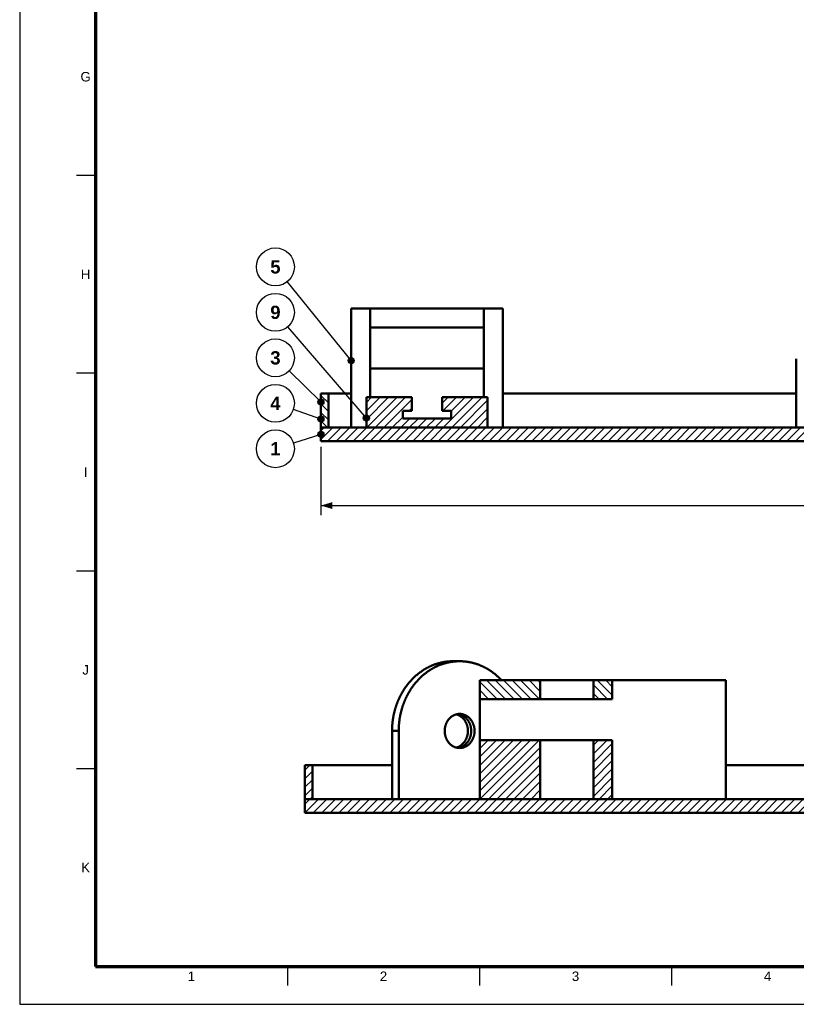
# Model space of a CAD drawing. Header units: millimetres. Extents: x 0 to 841, y 0 to 594.
# Tile 1 of 7: x 0 to 205, y 0 to 260. Entities that reach past the tile are written whole.
import ezdxf
from ezdxf.enums import TextEntityAlignment as Align

# ---------------------------------------------------------------- set-up
doc = ezdxf.new("R2010")
doc.units = ezdxf.units.MM
for name, color, linetype, lineweight in [('ACH', 7, 'CONTINUOUS', 13), ('COTA', 7, 'CONTINUOUS', 25), ('FINA', 7, 'CONTINUOUS', 25), ('MARCO', 7, 'CONTINUOUS', 70), ('TXT', 7, 'CONTINUOUS', 25), ('VIS', 7, 'CONTINUOUS', 50)]:
    doc.layers.add(name, color=color, linetype=linetype, lineweight=lineweight)
doc.styles.add('STD', font='LiberationSans-Regular.ttf')
doc.styles.add('STDB', font='LiberationSans-Bold.ttf')

msp = doc.modelspace()

# ---------------------------------------------------------------- hatches: boundary and pattern name
at = {"layer": 'ACH'}
h = msp.add_hatch(color=7, dxfattribs=at)
h.dxf.hatch_style = 1
h.paths.add_polyline_path([(88.3, 169.9), (88.07, 170.46), (87.5, 170.7), (86.93, 170.46), (86.7, 169.9), (86.93, 169.33), (87.5, 169.1), (88.07, 169.33)])
h = msp.add_hatch(dxfattribs=at)
h.set_pattern_fill('ANSI31', scale=0.5, angle=90)
h.paths.add_polyline_path([(81.5, 152.23), (79.5, 152.23), (79.5, 161.23), (81.5, 161.23)])
h = msp.add_hatch(color=7, dxfattribs=at)
h.dxf.hatch_style = 1
h.paths.add_polyline_path([(80.3, 158.98), (80.07, 159.55), (79.5, 159.78), (78.93, 159.55), (78.7, 158.98), (78.93, 158.42), (79.5, 158.18), (80.07, 158.42)])
h = msp.add_hatch(dxfattribs=at)
h.set_pattern_fill('ANSI31', scale=0.5)
h.paths.add_polyline_path([(123.5, 152.23), (91.5, 152.23), (91.5, 160.23), (103.5, 160.23), (103.5, 156.63), (101.1, 156.63), (101.1, 154.63), (113.9, 154.63), (113.9, 156.63), (111.5, 156.63), (111.5, 160.23), (123.5, 160.23)])
h = msp.add_hatch(color=7, dxfattribs=at)
h.dxf.hatch_style = 1
h.paths.add_polyline_path([(80.3, 154.48), (80.07, 155.05), (79.5, 155.28), (78.93, 155.05), (78.7, 154.48), (78.93, 153.92), (79.5, 153.68), (80.07, 153.92)])
h = msp.add_hatch(color=7, dxfattribs=at)
h.dxf.hatch_style = 1
h.paths.add_polyline_path([(92.3, 154.73), (92.07, 155.3), (91.5, 155.53), (90.93, 155.3), (90.7, 154.73), (90.93, 154.17), (91.5, 153.93), (92.07, 154.17)])
h = msp.add_hatch(color=7, dxfattribs=at)
h.dxf.hatch_style = 1
h.paths.add_polyline_path([(80.3, 150.43), (80.07, 151), (79.5, 151.23), (78.93, 151), (78.7, 150.43), (78.93, 149.87), (79.5, 149.63), (80.07, 149.87)])
h = msp.add_hatch(dxfattribs=at)
h.set_pattern_fill('ANSI31', scale=0.5)
h.paths.add_polyline_path([(323.5, 148.63), (79.5, 148.63), (79.5, 152.23), (323.5, 152.23)])
h = msp.add_hatch(dxfattribs=at)
h.set_pattern_fill('ANSI31', scale=0.5, angle=90)
h.paths.add_polyline_path([(137.42, 80.54), (121.42, 80.54), (121.42, 85.54), (137.42, 85.54)])
h = msp.add_hatch(dxfattribs=at)
h.set_pattern_fill('ANSI31', scale=0.5, angle=90)
h.paths.add_polyline_path([(156.42, 80.54), (151.42, 80.54), (151.42, 85.54), (156.42, 85.54)])
h = msp.add_hatch(dxfattribs=at)
h.set_pattern_fill('ANSI31', scale=0.5)
h.paths.add_polyline_path([(137.42, 54.14), (121.42, 54.14), (121.42, 69.74), (137.42, 69.74)])
h = msp.add_hatch(dxfattribs=at)
h.set_pattern_fill('ANSI31', scale=0.5)
h.paths.add_polyline_path([(156.42, 54.14), (151.42, 54.14), (151.42, 69.74), (156.42, 69.74)])
h = msp.add_hatch(dxfattribs=at)
h.set_pattern_fill('ANSI31', scale=0.5)
h.paths.add_polyline_path([(77.25, 54.14), (75.25, 54.14), (75.25, 63.14), (77.25, 63.14)])
h = msp.add_hatch(dxfattribs=at)
h.set_pattern_fill('ANSI31', scale=0.5)
h.paths.add_polyline_path([(587.25, 50.54), (75.25, 50.54), (75.25, 54.14), (587.25, 54.14)])

# ---------------------------------------------------------------- linework, layer by layer
at = {"layer": 'COTA'}
for p, q in [((87.5, 169.9), (70.64, 190.75)), ((91.5, 154.73), (70.76, 178.84)), ((79.5, 158.98), (71.09, 167.15)), ((79.5, 154.48), (72.23, 157)), ((79.5, 150.43), (72.27, 148.14)), ((79.5, 147.13), (79.5, 129.13)), ((79.5, 131.63), (591.5, 131.63))]:
    msp.add_line(p, q, dxfattribs=at)
for centre in [(87.5, 169.9), (79.5, 158.98), (79.5, 154.48), (91.5, 154.73), (79.5, 150.43)]:
    msp.add_circle(centre, 0.8, dxfattribs=at)
msp.add_solid([(79.5, 131.63), (82.5, 130.73), (82.5, 132.53)], dxfattribs=at)
at = {"layer": 'FINA'}
for p, q in [((20, 218.73), (15, 218.73)), ((20, 166.55), (15, 166.55)), ((20, 114.36), (15, 114.36)), ((20, 62.18), (15, 62.18)), ((70.69, 10), (70.69, 5)), ((121.38, 10), (121.38, 5)), ((172.06, 10), (172.06, 5))]:
    msp.add_line(p, q, dxfattribs=at)
msp.add_lwpolyline([(0, 0), (841, 0), (841, 594), (0, 594)], close=True, dxfattribs=at)
for centre in [(67.5, 194.63), (67.5, 182.63), (67.5, 170.63), (67.5, 158.63), (67.5, 146.63)]:
    msp.add_circle(centre, 5, dxfattribs=at)
at = {"layer": 'MARCO'}
msp.add_lwpolyline([(20, 10), (831, 10), (831, 584), (20, 584)], close=True, dxfattribs=at)
at = {"layer": 'VIS'}
for points in [[(87.5, 152.23), (87.5, 183.63)], [(87.5, 183.63), (92.5, 183.63)], [(92.5, 160.23), (92.5, 183.63)], [(92.5, 183.63), (122.5, 183.63)], [(122.5, 160.23), (122.5, 183.63)], [(122.5, 183.63), (127.5, 183.63)], [(127.5, 152.23), (127.5, 183.63)], [(92.5, 178.63), (122.5, 178.63)], [(204.99, 170.23), (204.99, 170.35)], [(204.99, 152.23), (204.99, 170.23)], [(92.5, 167.83), (122.5, 167.83)], [(79.5, 152.23), (79.5, 161.23)], [(81.5, 161.23), (79.5, 161.23)], [(81.5, 161.23), (87.5, 161.23)], [(81.5, 152.23), (81.5, 161.23)], [(127.5, 161.23), (204.99, 161.23)], [(91.5, 152.23), (91.5, 160.23)], [(103.5, 160.23), (91.5, 160.23)], [(103.5, 156.63), (103.5, 160.23)], [(123.5, 160.23), (111.5, 160.23)], [(111.5, 156.63), (111.5, 160.23)], [(123.5, 152.23), (123.5, 160.23)], [(101.1, 154.63), (101.1, 156.63)], [(103.5, 156.63), (101.1, 156.63)], [(113.9, 156.63), (111.5, 156.63)], [(113.9, 154.63), (113.9, 156.63)], [(113.9, 154.63), (101.1, 154.63)], [(79.5, 148.63), (79.5, 152.23)], [(323.5, 152.23), (79.5, 152.23)], [(81.5, 152.23), (79.5, 152.23)], [(123.5, 152.23), (91.5, 152.23)], [(323.5, 148.63), (79.5, 148.63)], [(98.29, 72.14), (98.29, 72.27), (98.29, 72.39), (98.29, 72.51), (98.3, 72.63), (98.3, 72.75), (98.3, 72.87), (98.31, 72.99), (98.31, 73.11), (98.32, 73.23), (98.33, 73.35), (98.33, 73.47), (98.34, 73.59), (98.35, 73.71), (98.36, 73.83), (98.37, 73.95), (98.38, 74.07), (98.39, 74.19), (98.4, 74.31), (98.42, 74.43), (98.43, 74.55), (98.44, 74.67), (98.46, 74.79), (98.47, 74.91), (98.49, 75.03), (98.51, 75.15), (98.52, 75.27), (98.54, 75.39), (98.56, 75.5), (98.58, 75.62), (98.6, 75.74), (98.62, 75.86), (98.64, 75.98), (98.67, 76.1), (98.69, 76.22), (98.71, 76.33), (98.74, 76.45), (98.76, 76.57), (98.79, 76.69), (98.82, 76.81), (98.84, 76.92), (98.87, 77.04), (98.9, 77.16), (98.93, 77.27), (98.96, 77.39), (98.99, 77.51), (99.02, 77.62), (99.05, 77.74), (99.09, 77.86), (99.12, 77.97), (99.15, 78.09), (99.19, 78.2), (99.22, 78.32), (99.26, 78.43), (99.3, 78.55), (99.33, 78.66), (99.37, 78.78), (99.41, 78.89), (99.45, 79), (99.49, 79.12), (99.53, 79.23), (99.57, 79.34), (99.62, 79.46), (99.66, 79.57), (99.7, 79.68), (99.75, 79.79), (99.79, 79.91), (99.84, 80.02), (99.88, 80.13), (99.93, 80.24), (99.98, 80.35), (100.03, 80.46), (100.08, 80.57), (100.13, 80.68), (100.18, 80.79), (100.23, 80.9), (100.28, 81.01), (100.33, 81.12), (100.39, 81.22), (100.44, 81.33), (100.49, 81.44), (100.55, 81.55), (100.61, 81.65), (100.66, 81.76), (100.72, 81.87), (100.78, 81.97), (100.84, 82.08), (100.89, 82.18), (100.95, 82.29), (101.02, 82.39), (101.08, 82.49), (101.14, 82.6), (101.2, 82.7), (101.26, 82.8), (101.33, 82.9), (101.39, 83.01), (101.46, 83.11), (101.52, 83.21), (101.59, 83.31), (101.66, 83.41), (101.73, 83.51), (101.79, 83.61), (101.86, 83.71), (101.93, 83.8), (102, 83.9), (102.07, 84), (102.15, 84.1), (102.22, 84.19), (102.29, 84.29), (102.37, 84.38), (102.44, 84.48), (102.52, 84.57), (102.59, 84.67), (102.67, 84.76), (102.74, 84.85), (102.82, 84.95), (102.9, 85.04), (102.98, 85.13), (103.06, 85.22), (103.14, 85.31), (103.22, 85.4), (103.3, 85.49), (103.38, 85.58), (103.46, 85.66), (103.55, 85.75), (103.63, 85.84), (103.72, 85.92), (103.8, 86.01), (103.89, 86.09), (103.97, 86.18), (104.06, 86.26), (104.15, 86.34), (104.23, 86.43), (104.32, 86.51), (104.41, 86.59), (104.5, 86.67), (104.59, 86.75), (104.68, 86.83), (104.78, 86.91), (104.87, 86.99), (104.96, 87.06), (105.05, 87.14), (105.15, 87.21), (105.24, 87.29), (105.34, 87.36), (105.43, 87.44), (105.53, 87.51), (105.62, 87.58), (105.72, 87.65), (105.82, 87.72), (105.92, 87.79), (106.02, 87.86), (106.11, 87.93), (106.21, 88), (106.31, 88.07), (106.41, 88.13), (106.52, 88.2), (106.62, 88.26), (106.72, 88.33), (106.82, 88.39), (106.93, 88.45), (107.03, 88.51), (107.13, 88.57), (107.24, 88.63), (107.34, 88.69), (107.45, 88.75), (107.56, 88.81), (107.66, 88.86), (107.77, 88.92), (107.88, 88.98), (107.98, 89.03), (108.09, 89.08), (108.2, 89.13), (108.31, 89.19), (108.42, 89.24), (108.53, 89.29), (108.64, 89.33), (108.75, 89.38), (108.86, 89.43), (108.97, 89.48), (109.08, 89.52), (109.2, 89.56), (109.31, 89.61), (109.42, 89.65), (109.53, 89.69), (109.65, 89.73), (109.76, 89.77), (109.88, 89.81), (109.99, 89.85), (110.11, 89.88), (110.22, 89.92), (110.34, 89.95), (110.45, 89.99), (110.57, 90.02), (110.68, 90.05), (110.8, 90.08), (110.92, 90.11), (111.03, 90.14), (111.15, 90.17), (111.27, 90.2), (111.39, 90.22), (111.5, 90.25), (111.62, 90.27), (111.74, 90.3), (111.86, 90.32), (111.98, 90.34), (112.1, 90.36), (112.22, 90.38), (112.33, 90.4), (112.45, 90.41), (112.57, 90.43), (112.69, 90.44), (112.81, 90.46), (112.93, 90.47), (113.05, 90.48), (113.17, 90.49), (113.29, 90.5), (113.41, 90.51), (113.53, 90.52), (113.65, 90.53), (113.77, 90.53), (113.89, 90.54), (114.01, 90.54), (114.13, 90.54), (114.26, 90.54), (114.38, 90.54)], [(100.04, 72.14), (100.04, 72.27), (100.04, 72.39), (100.04, 72.51), (100.05, 72.63), (100.05, 72.75), (100.05, 72.87), (100.06, 72.99), (100.06, 73.11), (100.07, 73.23), (100.07, 73.35), (100.08, 73.47), (100.09, 73.59), (100.1, 73.71), (100.11, 73.83), (100.12, 73.95), (100.13, 74.07), (100.14, 74.19), (100.15, 74.31), (100.16, 74.43), (100.18, 74.55), (100.19, 74.67), (100.21, 74.79), (100.22, 74.91), (100.24, 75.03), (100.26, 75.15), (100.27, 75.27), (100.29, 75.39), (100.31, 75.5), (100.33, 75.62), (100.35, 75.74), (100.37, 75.86), (100.39, 75.98), (100.42, 76.1), (100.44, 76.22), (100.46, 76.33), (100.49, 76.45), (100.51, 76.57), (100.54, 76.69), (100.56, 76.81), (100.59, 76.92), (100.62, 77.04), (100.65, 77.16), (100.68, 77.27), (100.71, 77.39), (100.74, 77.51), (100.77, 77.62), (100.8, 77.74), (100.83, 77.86), (100.87, 77.97), (100.9, 78.09), (100.94, 78.2), (100.97, 78.32), (101.01, 78.43), (101.04, 78.55), (101.08, 78.66), (101.12, 78.78), (101.16, 78.89), (101.2, 79), (101.24, 79.12), (101.28, 79.23), (101.32, 79.34), (101.36, 79.46), (101.41, 79.57), (101.45, 79.68), (101.5, 79.79), (101.54, 79.91), (101.59, 80.02), (101.63, 80.13), (101.68, 80.24), (101.73, 80.35), (101.78, 80.46), (101.82, 80.57), (101.87, 80.68), (101.93, 80.79), (101.98, 80.9), (102.03, 81.01), (102.08, 81.12), (102.13, 81.22), (102.19, 81.33), (102.24, 81.44), (102.3, 81.55), (102.35, 81.65), (102.41, 81.76), (102.47, 81.87), (102.53, 81.97), (102.58, 82.08), (102.64, 82.18), (102.7, 82.29), (102.76, 82.39), (102.82, 82.49), (102.89, 82.6), (102.95, 82.7), (103.01, 82.8), (103.08, 82.9), (103.14, 83.01), (103.21, 83.11), (103.27, 83.21), (103.34, 83.31), (103.41, 83.41), (103.47, 83.51), (103.54, 83.61), (103.61, 83.71), (103.68, 83.8), (103.75, 83.9), (103.82, 84), (103.89, 84.1), (103.97, 84.19), (104.04, 84.29), (104.11, 84.38), (104.19, 84.48), (104.26, 84.57), (104.34, 84.67), (104.42, 84.76), (104.49, 84.85), (104.57, 84.95), (104.65, 85.04), (104.73, 85.13), (104.81, 85.22), (104.89, 85.31), (104.97, 85.4), (105.05, 85.49), (105.13, 85.58), (105.21, 85.66), (105.3, 85.75), (105.38, 85.84), (105.46, 85.92), (105.55, 86.01), (105.63, 86.09), (105.72, 86.18), (105.81, 86.26), (105.9, 86.34), (105.98, 86.43), (106.07, 86.51), (106.16, 86.59), (106.25, 86.67), (106.34, 86.75), (106.43, 86.83), (106.52, 86.91), (106.62, 86.99), (106.71, 87.06), (106.8, 87.14), (106.9, 87.21), (106.99, 87.29), (107.08, 87.36), (107.18, 87.44), (107.28, 87.51), (107.37, 87.58), (107.47, 87.65), (107.57, 87.72), (107.66, 87.79), (107.76, 87.86), (107.86, 87.93), (107.96, 88), (108.06, 88.07), (108.16, 88.13), (108.26, 88.2), (108.37, 88.26), (108.47, 88.33), (108.57, 88.39), (108.67, 88.45), (108.78, 88.51), (108.88, 88.57), (108.99, 88.63), (109.09, 88.69), (109.2, 88.75), (109.3, 88.81), (109.41, 88.86), (109.52, 88.92), (109.62, 88.98), (109.73, 89.03), (109.84, 89.08), (109.95, 89.13), (110.06, 89.19), (110.17, 89.24), (110.28, 89.29), (110.39, 89.33), (110.5, 89.38), (110.61, 89.43), (110.72, 89.48), (110.83, 89.52), (110.94, 89.56), (111.06, 89.61), (111.17, 89.65), (111.28, 89.69), (111.4, 89.73), (111.51, 89.77), (111.62, 89.81), (111.74, 89.85), (111.85, 89.88), (111.97, 89.92), (112.08, 89.95), (112.2, 89.99), (112.32, 90.02), (112.43, 90.05), (112.55, 90.08), (112.66, 90.11), (112.78, 90.14), (112.9, 90.17), (113.02, 90.2), (113.13, 90.22), (113.25, 90.25), (113.37, 90.27), (113.49, 90.3), (113.61, 90.32), (113.73, 90.34), (113.84, 90.36), (113.96, 90.38), (114.08, 90.4), (114.2, 90.41), (114.32, 90.43), (114.44, 90.44), (114.56, 90.46), (114.68, 90.47), (114.8, 90.48), (114.92, 90.49), (115.04, 90.5), (115.16, 90.51), (115.28, 90.52), (115.4, 90.53), (115.52, 90.53), (115.64, 90.54), (115.76, 90.54), (115.88, 90.54), (116, 90.54), (116.12, 90.54)], [(114.38, 90.54), (116.12, 90.54)], [(116.12, 90.54), (116.25, 90.54), (116.37, 90.54), (116.49, 90.54), (116.61, 90.54), (116.73, 90.53), (116.85, 90.53), (116.97, 90.52), (117.09, 90.51), (117.21, 90.5), (117.33, 90.49), (117.45, 90.48), (117.57, 90.47), (117.69, 90.46), (117.81, 90.44), (117.93, 90.43), (118.05, 90.41), (118.17, 90.39), (118.29, 90.38), (118.41, 90.36), (118.53, 90.34), (118.65, 90.32), (118.77, 90.29), (118.89, 90.27), (119.01, 90.25), (119.12, 90.22), (119.24, 90.2), (119.36, 90.17), (119.48, 90.14), (119.59, 90.11), (119.71, 90.08), (119.83, 90.05), (119.95, 90.02), (120.06, 89.98), (120.18, 89.95), (120.29, 89.92), (120.41, 89.88), (120.52, 89.84), (120.64, 89.8), (120.75, 89.77), (120.87, 89.73), (120.98, 89.69), (121.1, 89.64), (121.21, 89.6), (121.32, 89.56), (121.43, 89.51), (121.55, 89.47), (121.66, 89.42), (121.77, 89.37), (121.88, 89.33), (121.99, 89.28), (122.1, 89.23), (122.21, 89.18), (122.32, 89.12), (122.43, 89.07), (122.54, 89.02), (122.64, 88.96), (122.75, 88.91), (122.86, 88.85), (122.97, 88.8), (123.07, 88.74), (123.18, 88.68), (123.28, 88.62), (123.39, 88.56), (123.49, 88.5), (123.6, 88.44), (123.7, 88.38), (123.8, 88.31), (123.91, 88.25), (124.01, 88.18), (124.11, 88.12), (124.21, 88.05), (124.31, 87.98), (124.41, 87.91), (124.51, 87.85), (124.61, 87.78), (124.71, 87.71), (124.8, 87.63), (124.9, 87.56), (125, 87.49), (125.09, 87.42), (125.19, 87.34), (125.29, 87.27), (125.38, 87.19), (125.47, 87.12), (125.57, 87.04), (125.66, 86.96), (125.75, 86.88), (125.84, 86.81), (125.93, 86.73), (126.03, 86.65), (126.12, 86.56), (126.2, 86.48), (126.29, 86.4), (126.38, 86.32), (126.47, 86.23), (126.56, 86.15), (126.64, 86.07), (126.73, 85.98), (126.81, 85.89), (126.9, 85.81), (126.98, 85.72), (127.06, 85.63), (127.15, 85.54)], [(121.42, 85.54), (121.42, 80.54)], [(121.42, 85.54), (137.42, 85.54)], [(137.42, 85.54), (137.55, 85.54), (137.67, 85.54), (137.79, 85.54), (137.91, 85.54), (138.03, 85.54), (138.15, 85.54), (138.27, 85.54), (138.39, 85.54), (138.51, 85.54), (138.63, 85.54), (138.75, 85.54), (138.87, 85.54), (138.99, 85.54), (139.11, 85.54), (139.23, 85.54), (139.36, 85.54), (139.48, 85.54), (139.6, 85.54), (139.72, 85.54), (139.84, 85.54), (139.96, 85.54), (140.08, 85.54), (140.2, 85.54), (140.32, 85.54), (140.44, 85.54), (140.56, 85.54), (140.68, 85.54), (140.8, 85.54), (140.92, 85.54), (141.05, 85.54), (141.17, 85.54), (141.29, 85.54), (141.41, 85.54), (141.53, 85.54), (141.65, 85.54), (141.77, 85.54), (141.89, 85.54), (142.01, 85.54), (142.13, 85.54), (142.25, 85.54), (142.37, 85.54), (142.49, 85.54), (142.61, 85.54), (142.73, 85.54), (142.86, 85.54), (142.98, 85.54), (143.1, 85.54), (143.22, 85.54), (143.34, 85.54), (143.46, 85.54), (143.58, 85.54), (143.7, 85.54), (143.82, 85.54), (143.94, 85.54), (144.06, 85.54), (144.18, 85.54), (144.3, 85.54), (144.42, 85.54), (144.55, 85.54), (144.67, 85.54), (144.79, 85.54), (144.91, 85.54), (145.03, 85.54), (145.15, 85.54), (145.27, 85.54), (145.39, 85.54), (145.51, 85.54), (145.63, 85.54), (145.75, 85.54), (145.87, 85.54), (145.99, 85.54), (146.11, 85.54), (146.23, 85.54), (146.36, 85.54), (146.48, 85.54), (146.6, 85.54), (146.72, 85.54), (146.84, 85.54), (146.96, 85.54), (147.08, 85.54), (147.2, 85.54), (147.32, 85.54), (147.44, 85.54), (147.56, 85.54), (147.68, 85.54), (147.8, 85.54), (147.92, 85.54), (148.05, 85.54), (148.17, 85.54), (148.29, 85.54), (148.41, 85.54), (148.53, 85.54), (148.65, 85.54), (148.77, 85.54), (148.89, 85.54), (149.01, 85.54), (149.13, 85.54), (149.25, 85.54), (149.37, 85.54), (149.49, 85.54), (149.61, 85.54), (149.73, 85.54), (149.86, 85.54), (149.98, 85.54), (150.1, 85.54), (150.22, 85.54), (150.34, 85.54), (150.46, 85.54), (150.58, 85.54), (150.7, 85.54), (150.82, 85.54), (150.94, 85.54), (151.06, 85.54), (151.18, 85.54), (151.3, 85.54), (151.42, 85.54)], [(137.42, 85.54), (137.42, 80.54)], [(151.42, 85.54), (156.42, 85.54)], [(151.42, 80.54), (151.42, 85.54)], [(156.42, 85.54), (186.42, 85.54)], [(156.42, 85.54), (156.42, 80.54)], [(186.42, 54.14), (186.42, 85.54)], [(121.42, 69.74), (121.42, 80.54)], [(121.42, 80.54), (137.42, 80.54)], [(137.42, 80.54), (137.55, 80.54), (137.67, 80.54), (137.79, 80.54), (137.91, 80.54), (138.03, 80.54), (138.15, 80.54), (138.27, 80.54), (138.39, 80.54), (138.51, 80.54), (138.63, 80.54), (138.75, 80.54), (138.87, 80.54), (138.99, 80.54), (139.11, 80.54), (139.23, 80.54), (139.36, 80.54), (139.48, 80.54), (139.6, 80.54), (139.72, 80.54), (139.84, 80.54), (139.96, 80.54), (140.08, 80.54), (140.2, 80.54), (140.32, 80.54), (140.44, 80.54), (140.56, 80.54), (140.68, 80.54), (140.8, 80.54), (140.92, 80.54), (141.05, 80.54), (141.17, 80.54), (141.29, 80.54), (141.41, 80.54), (141.53, 80.54), (141.65, 80.54), (141.77, 80.54), (141.89, 80.54), (142.01, 80.54), (142.13, 80.54), (142.25, 80.54), (142.37, 80.54), (142.49, 80.54), (142.61, 80.54), (142.73, 80.54), (142.86, 80.54), (142.98, 80.54), (143.1, 80.54), (143.22, 80.54), (143.34, 80.54), (143.46, 80.54), (143.58, 80.54), (143.7, 80.54), (143.82, 80.54), (143.94, 80.54), (144.06, 80.54), (144.18, 80.54), (144.3, 80.54), (144.42, 80.54), (144.55, 80.54), (144.67, 80.54), (144.79, 80.54), (144.91, 80.54), (145.03, 80.54), (145.15, 80.54), (145.27, 80.54), (145.39, 80.54), (145.51, 80.54), (145.63, 80.54), (145.75, 80.54), (145.87, 80.54), (145.99, 80.54), (146.11, 80.54), (146.23, 80.54), (146.36, 80.54), (146.48, 80.54), (146.6, 80.54), (146.72, 80.54), (146.84, 80.54), (146.96, 80.54), (147.08, 80.54), (147.2, 80.54), (147.32, 80.54), (147.44, 80.54), (147.56, 80.54), (147.68, 80.54), (147.8, 80.54), (147.92, 80.54), (148.05, 80.54), (148.17, 80.54), (148.29, 80.54), (148.41, 80.54), (148.53, 80.54), (148.65, 80.54), (148.77, 80.54), (148.89, 80.54), (149.01, 80.54), (149.13, 80.54), (149.25, 80.54), (149.37, 80.54), (149.49, 80.54), (149.61, 80.54), (149.73, 80.54), (149.86, 80.54), (149.98, 80.54), (150.1, 80.54), (150.22, 80.54), (150.34, 80.54), (150.46, 80.54), (150.58, 80.54), (150.7, 80.54), (150.82, 80.54), (150.94, 80.54), (151.06, 80.54), (151.18, 80.54), (151.3, 80.54), (151.42, 80.54)], [(151.42, 80.54), (156.42, 80.54)], [(112.19, 72.14), (112.19, 72.27), (112.2, 72.39), (112.2, 72.51), (112.21, 72.63), (112.23, 72.75), (112.24, 72.87), (112.26, 72.98), (112.28, 73.1), (112.3, 73.22), (112.33, 73.34), (112.36, 73.46), (112.39, 73.57), (112.43, 73.69), (112.47, 73.8), (112.51, 73.92), (112.55, 74.03), (112.6, 74.14), (112.65, 74.25), (112.7, 74.36), (112.75, 74.47), (112.81, 74.57), (112.87, 74.68), (112.93, 74.78), (113, 74.88), (113.07, 74.98), (113.14, 75.08), (113.21, 75.17), (113.29, 75.26), (113.37, 75.36), (113.45, 75.44), (113.53, 75.53), (113.62, 75.62), (113.71, 75.7), (113.8, 75.78), (113.89, 75.85), (113.99, 75.92), (114.09, 76), (114.19, 76.06), (114.29, 76.13), (114.39, 76.19), (114.5, 76.24), (114.61, 76.3), (114.72, 76.35), (114.83, 76.39), (114.94, 76.44), (115.06, 76.48), (115.17, 76.51), (115.29, 76.54), (115.41, 76.57), (115.52, 76.59), (115.64, 76.61), (115.76, 76.63), (115.88, 76.64), (116, 76.64), (116.12, 76.64)], [(115.25, 67.76), (115.37, 67.79), (115.48, 67.83), (115.6, 67.87), (115.71, 67.91), (115.82, 67.96), (115.93, 68.01), (116.04, 68.07), (116.14, 68.12), (116.25, 68.19), (116.35, 68.25), (116.45, 68.32), (116.55, 68.39), (116.64, 68.47), (116.73, 68.54), (116.82, 68.62), (116.91, 68.71), (117, 68.79), (117.08, 68.88), (117.16, 68.97), (117.24, 69.06), (117.32, 69.16), (117.39, 69.25), (117.46, 69.35), (117.53, 69.45), (117.59, 69.55), (117.65, 69.66), (117.71, 69.76), (117.77, 69.87), (117.82, 69.98), (117.87, 70.09), (117.92, 70.2), (117.97, 70.31), (118.01, 70.42), (118.05, 70.54), (118.09, 70.65), (118.12, 70.77), (118.15, 70.89), (118.18, 71), (118.21, 71.12), (118.23, 71.24), (118.25, 71.36), (118.27, 71.48), (118.28, 71.6), (118.29, 71.72), (118.3, 71.84), (118.31, 71.96), (118.31, 72.08), (118.31, 72.21), (118.31, 72.33), (118.3, 72.45), (118.29, 72.57), (118.28, 72.69), (118.27, 72.81), (118.25, 72.93), (118.23, 73.05), (118.21, 73.17), (118.18, 73.28), (118.15, 73.4), (118.12, 73.52), (118.09, 73.64), (118.05, 73.75), (118.01, 73.86), (117.97, 73.98), (117.92, 74.09), (117.87, 74.2), (117.82, 74.31), (117.77, 74.42), (117.71, 74.53), (117.65, 74.63), (117.59, 74.74), (117.53, 74.84), (117.46, 74.94), (117.39, 75.04), (117.32, 75.13), (117.24, 75.23), (117.16, 75.32), (117.08, 75.41), (117, 75.5), (116.91, 75.58), (116.82, 75.67), (116.73, 75.75), (116.64, 75.82), (116.55, 75.9), (116.45, 75.97), (116.35, 76.04), (116.25, 76.1), (116.14, 76.17), (116.04, 76.22), (115.93, 76.28), (115.82, 76.33), (115.71, 76.38), (115.6, 76.42), (115.48, 76.46), (115.37, 76.5), (115.25, 76.53)], [(115.69, 76.62), (115.81, 76.6), (115.92, 76.58), (116.04, 76.55), (116.16, 76.52), (116.27, 76.49), (116.39, 76.45), (116.5, 76.41), (116.61, 76.37), (116.72, 76.32), (116.83, 76.27), (116.94, 76.21), (117.04, 76.15), (117.15, 76.09), (117.25, 76.02), (117.34, 75.95), (117.44, 75.88), (117.54, 75.81), (117.63, 75.73), (117.72, 75.65), (117.8, 75.57), (117.89, 75.48), (117.97, 75.39), (118.05, 75.3), (118.13, 75.21), (118.2, 75.12), (118.28, 75.02), (118.34, 74.92), (118.41, 74.82), (118.48, 74.72), (118.54, 74.62), (118.59, 74.51), (118.65, 74.41), (118.7, 74.3), (118.75, 74.19), (118.8, 74.08), (118.85, 73.97), (118.89, 73.85), (118.93, 73.74), (118.96, 73.63), (119, 73.51), (119.03, 73.39), (119.06, 73.28), (119.08, 73.16), (119.1, 73.04), (119.12, 72.92), (119.14, 72.8), (119.16, 72.68), (119.17, 72.57), (119.17, 72.45), (119.18, 72.32), (119.18, 72.2), (119.18, 72.08), (119.18, 71.96), (119.17, 71.84), (119.17, 71.72), (119.16, 71.6), (119.14, 71.49), (119.12, 71.37), (119.1, 71.25), (119.08, 71.13), (119.06, 71.01), (119.03, 70.89), (119, 70.78), (118.96, 70.66), (118.93, 70.55), (118.89, 70.43), (118.85, 70.32), (118.8, 70.21), (118.75, 70.1), (118.7, 69.99), (118.65, 69.88), (118.59, 69.78), (118.54, 69.67), (118.48, 69.57), (118.41, 69.47), (118.34, 69.37), (118.28, 69.27), (118.2, 69.17), (118.13, 69.08), (118.05, 68.99), (117.97, 68.9), (117.89, 68.81), (117.8, 68.72), (117.72, 68.64), (117.63, 68.56), (117.54, 68.48), (117.44, 68.41), (117.34, 68.34), (117.25, 68.27), (117.15, 68.2), (117.04, 68.14), (116.94, 68.08), (116.83, 68.02), (116.72, 67.97), (116.61, 67.92), (116.5, 67.88), (116.39, 67.84), (116.27, 67.8), (116.16, 67.77), (116.04, 67.74), (115.92, 67.71), (115.81, 67.69), (115.69, 67.67)], [(116.12, 76.64), (116.24, 76.64), (116.37, 76.64), (116.49, 76.63), (116.6, 76.61), (116.72, 76.59), (116.84, 76.57), (116.96, 76.54), (117.08, 76.51), (117.19, 76.48), (117.31, 76.44), (117.42, 76.39), (117.53, 76.35), (117.64, 76.3), (117.75, 76.24), (117.85, 76.19), (117.96, 76.13), (118.06, 76.06), (118.16, 76), (118.26, 75.92), (118.35, 75.85), (118.45, 75.78), (118.54, 75.7), (118.63, 75.62), (118.71, 75.53), (118.8, 75.44), (118.88, 75.36), (118.96, 75.26), (119.03, 75.17), (119.11, 75.08), (119.18, 74.98), (119.25, 74.88), (119.31, 74.78), (119.38, 74.68), (119.44, 74.57), (119.49, 74.47), (119.55, 74.36), (119.6, 74.25), (119.65, 74.14), (119.7, 74.03), (119.74, 73.92), (119.78, 73.8), (119.82, 73.69), (119.85, 73.57), (119.89, 73.46), (119.92, 73.34), (119.94, 73.22), (119.97, 73.1), (119.99, 72.98), (120.01, 72.87), (120.02, 72.75), (120.04, 72.63), (120.05, 72.51), (120.05, 72.39), (120.06, 72.27), (120.06, 72.14), (120.06, 72.02), (120.05, 71.9), (120.05, 71.78), (120.04, 71.66), (120.02, 71.54), (120.01, 71.42), (119.99, 71.3), (119.97, 71.19), (119.94, 71.07), (119.92, 70.95), (119.89, 70.83), (119.85, 70.72), (119.82, 70.6), (119.78, 70.49), (119.74, 70.37), (119.7, 70.26), (119.65, 70.15), (119.6, 70.04), (119.55, 69.93), (119.49, 69.82), (119.44, 69.72), (119.38, 69.61), (119.31, 69.51), (119.25, 69.41), (119.18, 69.31), (119.11, 69.21), (119.03, 69.12), (118.96, 69.02), (118.88, 68.93), (118.8, 68.84), (118.71, 68.76), (118.63, 68.67), (118.54, 68.59), (118.45, 68.51), (118.35, 68.44), (118.26, 68.36), (118.16, 68.29), (118.06, 68.23), (117.96, 68.16), (117.85, 68.1), (117.75, 68.05), (117.64, 67.99), (117.53, 67.94), (117.42, 67.9), (117.31, 67.85), (117.19, 67.81), (117.08, 67.78), (116.96, 67.75), (116.84, 67.72), (116.72, 67.7), (116.6, 67.68), (116.49, 67.66), (116.37, 67.65), (116.24, 67.65), (116.12, 67.64)], [(98.29, 54.14), (98.29, 72.14)], [(100.04, 72.14), (98.29, 72.14)], [(100.04, 54.14), (100.04, 72.14)], [(116.12, 67.64), (116, 67.65), (115.88, 67.65), (115.76, 67.66), (115.64, 67.68), (115.52, 67.7), (115.41, 67.72), (115.29, 67.75), (115.17, 67.78), (115.06, 67.81), (114.94, 67.85), (114.83, 67.9), (114.72, 67.94), (114.61, 67.99), (114.5, 68.05), (114.39, 68.1), (114.29, 68.16), (114.19, 68.23), (114.09, 68.29), (113.99, 68.36), (113.89, 68.44), (113.8, 68.51), (113.71, 68.59), (113.62, 68.67), (113.53, 68.76), (113.45, 68.84), (113.37, 68.93), (113.29, 69.02), (113.21, 69.12), (113.14, 69.21), (113.07, 69.31), (113, 69.41), (112.93, 69.51), (112.87, 69.61), (112.81, 69.72), (112.75, 69.82), (112.7, 69.93), (112.65, 70.04), (112.6, 70.15), (112.55, 70.26), (112.51, 70.37), (112.47, 70.49), (112.43, 70.6), (112.39, 70.72), (112.36, 70.83), (112.33, 70.95), (112.3, 71.07), (112.28, 71.19), (112.26, 71.3), (112.24, 71.42), (112.23, 71.54), (112.21, 71.66), (112.2, 71.78), (112.2, 71.9), (112.19, 72.02), (112.19, 72.14)], [(121.42, 69.74), (121.42, 54.14)], [(121.42, 69.74), (137.42, 69.74)], [(137.42, 69.74), (137.55, 69.74), (137.67, 69.74), (137.79, 69.74), (137.91, 69.74), (138.03, 69.74), (138.15, 69.74), (138.27, 69.74), (138.39, 69.74), (138.51, 69.74), (138.63, 69.74), (138.75, 69.74), (138.87, 69.74), (138.99, 69.74), (139.11, 69.74), (139.23, 69.74), (139.36, 69.74), (139.48, 69.74), (139.6, 69.74), (139.72, 69.74), (139.84, 69.74), (139.96, 69.74), (140.08, 69.74), (140.2, 69.74), (140.32, 69.74), (140.44, 69.74), (140.56, 69.74), (140.68, 69.74), (140.8, 69.74), (140.92, 69.74), (141.05, 69.74), (141.17, 69.74), (141.29, 69.74), (141.41, 69.74), (141.53, 69.74), (141.65, 69.74), (141.77, 69.74), (141.89, 69.74), (142.01, 69.74), (142.13, 69.74), (142.25, 69.74), (142.37, 69.74), (142.49, 69.74), (142.61, 69.74), (142.73, 69.74), (142.86, 69.74), (142.98, 69.74), (143.1, 69.74), (143.22, 69.74), (143.34, 69.74), (143.46, 69.74), (143.58, 69.74), (143.7, 69.74), (143.82, 69.74), (143.94, 69.74), (144.06, 69.74), (144.18, 69.74), (144.3, 69.74), (144.42, 69.74), (144.55, 69.74), (144.67, 69.74), (144.79, 69.74), (144.91, 69.74), (145.03, 69.74), (145.15, 69.74), (145.27, 69.74), (145.39, 69.74), (145.51, 69.74), (145.63, 69.74), (145.75, 69.74), (145.87, 69.74), (145.99, 69.74), (146.11, 69.74), (146.23, 69.74), (146.36, 69.74), (146.48, 69.74), (146.6, 69.74), (146.72, 69.74), (146.84, 69.74), (146.96, 69.74), (147.08, 69.74), (147.2, 69.74), (147.32, 69.74), (147.44, 69.74), (147.56, 69.74), (147.68, 69.74), (147.8, 69.74), (147.92, 69.74), (148.05, 69.74), (148.17, 69.74), (148.29, 69.74), (148.41, 69.74), (148.53, 69.74), (148.65, 69.74), (148.77, 69.74), (148.89, 69.74), (149.01, 69.74), (149.13, 69.74), (149.25, 69.74), (149.37, 69.74), (149.49, 69.74), (149.61, 69.74), (149.73, 69.74), (149.86, 69.74), (149.98, 69.74), (150.1, 69.74), (150.22, 69.74), (150.34, 69.74), (150.46, 69.74), (150.58, 69.74), (150.7, 69.74), (150.82, 69.74), (150.94, 69.74), (151.06, 69.74), (151.18, 69.74), (151.3, 69.74), (151.42, 69.74)], [(137.42, 69.74), (137.42, 54.14)], [(151.42, 69.74), (156.42, 69.74)], [(151.42, 54.14), (151.42, 69.74)], [(156.42, 69.74), (156.42, 54.14)], [(75.25, 63.14), (75.25, 54.14)], [(75.25, 63.14), (77.25, 63.14)], [(77.25, 63.14), (77.25, 54.14)], [(77.25, 63.14), (98.29, 63.14)], [(186.42, 63.14), (306.25, 63.14)], [(75.25, 54.14), (75.25, 50.54)], [(75.25, 54.14), (587.25, 54.14)], [(75.25, 54.14), (77.25, 54.14)], [(121.42, 54.14), (137.42, 54.14)], [(151.42, 54.14), (156.42, 54.14)], [(75.25, 50.54), (587.25, 50.54)]]:
    msp.add_lwpolyline(points, dxfattribs=at)

# ---------------------------------------------------------------- texts
at = {"layer": 'TXT'}
for s, height, style, p in [('G', 2.5, 'STD', (17.4, 244.82)), ('5', 3.5, 'STDB', (67.5, 194.63)), ('H', 2.5, 'STD', (17.4, 192.64)), ('9', 3.5, 'STDB', (67.5, 182.63)), ('3', 3.5, 'STDB', (67.5, 170.63)), ('4', 3.5, 'STDB', (67.5, 158.63)), ('1', 3.5, 'STDB', (67.5, 146.63)), ('I', 2.5, 'STD', (17.4, 140.45)), ('J', 2.5, 'STD', (17.4, 88.27)), ('K', 2.5, 'STD', (17.4, 36.09)), ('1', 2.5, 'STD', (45.34, 7.4)), ('2', 2.5, 'STD', (96.03, 7.4)), ('3', 2.5, 'STD', (146.72, 7.4)), ('4', 2.5, 'STD', (197.41, 7.4))]:
    msp.add_text(s, height=height, dxfattribs=dict(at, style=style)).set_placement(p, align=Align.MIDDLE_CENTER)

doc.saveas('drawing.dxf')
